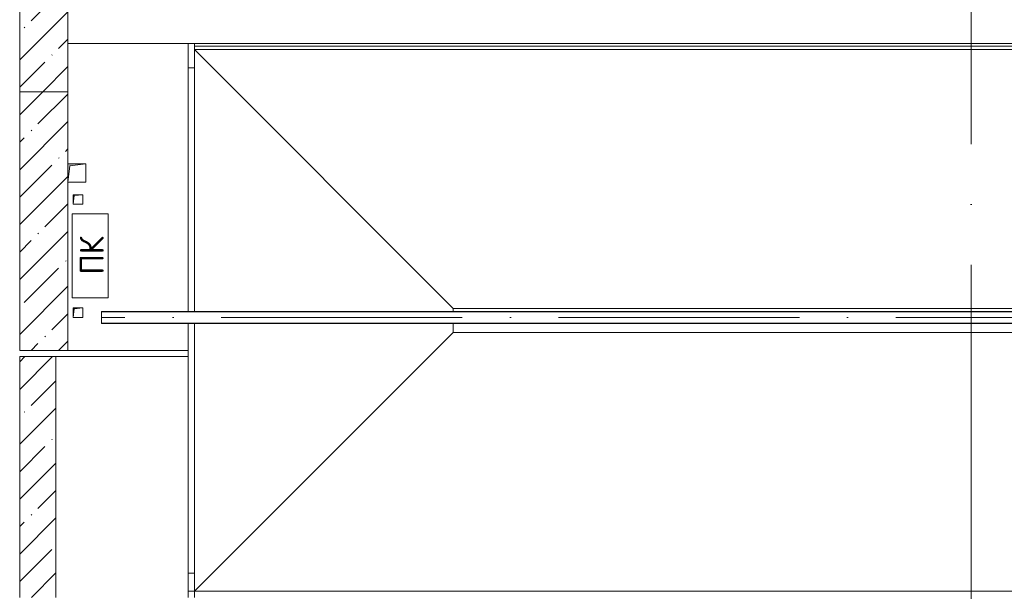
# Model space of a CAD drawing. Header units: millimetres. Extents: x -32229 to 192519, y -13689 to 125138.
# Tile 67 of 183: x -21365 to -13190, y 94200 to 98949. Entities that reach past the tile are written whole.
import ezdxf

# ---------------------------------------------------------------- set-up
doc = ezdxf.new("R2010")
doc.units = ezdxf.units.MM
doc.linetypes.add('ADSK_Линия сетки', pattern=[5000, 4000, -500, 0, -500])
doc.linetypes.add('ADSK_Осевая', pattern=[2800, 2000, -400, 0, -400])
for name, color, linetype, lineweight in [('A-____-NOTE-TEXT', 7, 'Continuous', 18), ('A-FLOR-____-OTLN', 7, 'Continuous', 18), ('A-GENM-____-OTLN', 7, 'Continuous', 18), ('A-WALL-____-MCUT', 7, 'Continuous', 40), ('A-WALL-____-PATT', 7, 'Continuous', 40), ('E-CABL-TRAY-CNTR', 7, 'ADSK_Осевая', 18), ('E-CABL-TRAY-OTLN', 7, 'Continuous', 18), ('M-EQPM-____-OTLN', 7, 'Continuous', 18), ('S-GRID-____-OTLN', 7, 'Continuous', 9)]:
    doc.layers.add(name, color=color, linetype=linetype, lineweight=lineweight)
doc.styles.add('GOST Common', font='GOST_Common.ttf', dxfattribs={"height": 200})
pattern_1 = [(45, (0, 0), (-228.0985, 228.0985), []), (45, (228.1, 0), (-228.0985, 228.0985), [403.225, -80.645, 6.706, -73.939])]

# ---------------------------------------------------------------- blocks, each defined once
blk = doc.blocks.new('АР_Канал вертикальный прямоугольный - ВК-5404124--01 ЭЛ')
at = {"layer": 'M-EQPM-____-OTLN', "lineweight": 13, "true_color": 0xe2e2e2}
blk.add_hatch(color=254, dxfattribs=at).paths.add_polyline_path([(-75, -75), (-60, 60), (75, 75), (-75, 75)])
at = {"layer": 'M-EQPM-____-OTLN', "color": 253, "lineweight": 13, "true_color": 0xaaaaaa}
for p, q in [((75, 75), (-75, 75)), ((75, 75), (-75, 75)), ((-75, 75), (75, 75)), ((-75, -75), (-60, 60)), ((-75, -75), (-60, 60)), ((-60, 60), (75, 75)), ((-60, 60), (75, 75)), ((75, -75), (75, 75)), ((75, 75), (75, -75)), ((-75, -75), (75, -75)), ((75, -75), (-75, -75))]:
    blk.add_line(p, q, dxfattribs=at)
blk = doc.blocks.new('АР_Канал вертикальный прямоугольный - ПК-3224475--01 ЭЛ')
at = {"layer": 'M-EQPM-____-OTLN', "color": 253, "lineweight": 13, "true_color": 0xaaaaaa}
for p, q in [((350, 150), (-350, 150)), ((-350, 150), (-350, -150)), ((-350, -150), (-350, 150)), ((-350, 150), (350, 150)), ((350, -150), (350, 150)), ((350, 150), (350, -150)), ((-350, -150), (350, -150)), ((350, -150), (-350, -150))]:
    blk.add_line(p, q, dxfattribs=at)
blk = doc.blocks.new('АР_Канал вертикальный прямоугольный - АПТ-5386077--01 ЭЛ')
at = {"layer": 'M-EQPM-____-OTLN', "lineweight": 13, "true_color": 0xe2e2e2}
blk.add_hatch(color=254, dxfattribs=at).paths.add_polyline_path([(-40, -40), (-32, 32), (40, 40), (-40, 40)])
at = {"layer": 'M-EQPM-____-OTLN', "color": 253, "lineweight": 13, "true_color": 0xaaaaaa}
for p, q in [((40, 40), (-40, 40)), ((-40, 40), (-40, -40)), ((40, 40), (-40, 40)), ((-40, 40), (-40, -40)), ((-40, -40), (-40, 40)), ((-40, 40), (40, 40)), ((-40, -40), (-32, 32)), ((-40, -40), (-32, 32)), ((-32, 32), (40, 40)), ((-32, 32), (40, 40)), ((40, -40), (40, 40)), ((40, 40), (40, -40)), ((-40, -40), (40, -40)), ((40, -40), (-40, -40))]:
    blk.add_line(p, q, dxfattribs=at)
blk = doc.blocks.new('АР-Заполнение деф_ шва - Д_ш_-4492660--01 ЭЛ')
at = {"layer": 'A-GENM-____-OTLN', "color": 253, "lineweight": 13, "true_color": 0xaaaaaa}
for p, q in [((0, 25), (29475.3, 25)), ((0, -25), (29475.3, -25))]:
    blk.add_line(p, q, dxfattribs=at)
blk = doc.blocks.new('АР-Заполнение деф_ шва - Д_ш_-4331308--01 ЭЛ')
at = {"layer": 'A-GENM-____-OTLN', "color": 253, "lineweight": 13, "true_color": 0xaaaaaa}
for p, q in [((0, 25), (2225.1, 25)), ((2325.1, 25), (4600, 25)), ((0, -25), (2225.1, -25)), ((2325.1, -25), (4600, -25))]:
    blk.add_line(p, q, dxfattribs=at)
blk = doc.blocks.new('АР-Заполнение деф_ шва - Д_ш_-4331205--01 ЭЛ')
at = {"layer": 'A-GENM-____-OTLN', "color": 253, "lineweight": 13, "true_color": 0xaaaaaa}
for p, q in [((0, 25), (1000, 25)), ((0, -25), (1000, -25))]:
    blk.add_line(p, q, dxfattribs=at)
blk = doc.blocks.new('АР-Заполнение деф_ шва - Д_ш__Пристенный-4429810--01 ЭЛ')
at = {"layer": 'A-GENM-____-OTLN', "color": 253, "lineweight": 13, "true_color": 0xaaaaaa}
blk.add_line((0, 25), (12825, 25), dxfattribs=at)
blk = doc.blocks.new('Наметкина 10_РД_АР_П_отсоединено_rvt-1--01 ЭЛ')
at = {"layer": 'A-WALL-____-PATT', "lineweight": 5, "true_color": 0xaaaaaa}
h = blk.add_hatch(dxfattribs=at)
h.set_pattern_fill('FP_1', color=253, style=0, pattern_type=2)
h.set_pattern_definition(pattern_1)
h.paths.add_polyline_path([(-21364.7, 98350), (-20964.7, 98350), (-20964.7, 121360), (-21364.7, 121360), (-21364.7, 106784.4)])
h = blk.add_hatch(dxfattribs=at)
h.set_pattern_fill('FP_1', color=253, style=0, pattern_type=2)
h.set_pattern_definition(pattern_1)
h.paths.add_polyline_path([(-20964.7, 96200), (-20964.7, 98350), (-21364.7, 98350), (-21364.7, 96200)])
h = blk.add_hatch(dxfattribs=at)
h.set_pattern_fill('FP_1', color=253, style=0, pattern_type=2)
h.set_pattern_definition(pattern_1)
h.paths.add_polyline_path([(-21064.7, 94150), (-21064.7, 96150), (-21364.7, 96150), (-21364.7, 94150)])
at = {"layer": 'A-FLOR-____-OTLN', "color": 253, "lineweight": 13, "true_color": 0xaaaaaa}
for p, q in [((9560.6, 98750), (-20964.7, 98750)), ((-19964.7, 98750), (-20964.7, 98750)), ((-19964.7, 96524.9), (-19964.7, 98750)), ((9560.6, 98730), (-19914.7, 98730)), ((-19914.7, 98730), (-19914.7, 98700)), ((-19914.7, 96524.9), (-19914.7, 98700)), ((-17764.7, 96550), (-19914.7, 98700)), ((-19914.7, 98700), (9560.6, 98700)), ((-19964.7, 98550), (-19914.7, 98550)), ((-17764.7, 96524.9), (-17764.7, 96550)), ((-17764.7, 96550), (9560.6, 96550)), ((-19964.7, 96200), (-19964.7, 96424.9)), ((-19914.7, 94200), (-19914.7, 96424.9)), ((-17764.7, 96350), (-17764.7, 96424.9)), ((-19914.7, 94200), (-17764.7, 96350)), ((-17764.7, 96350), (7781.6, 96350)), ((-19964.7, 96149.9), (-21064.7, 96149.9)), ((-20964.7, 96200), (-19964.7, 96200)), ((-19964.7, 94150), (-19964.7, 96149.9)), ((-19914.7, 94350), (-19964.7, 94350)), ((-19914.7, 94200), (-19914.7, 94170)), ((7885.3, 94200), (-19914.7, 94200))]:
    blk.add_line(p, q, dxfattribs=at)
at = {"layer": 'A-WALL-____-MCUT', "color": 253, "lineweight": 13, "true_color": 0xaaaaaa}
for p, q in [((-21364.7, 121360), (-21364.7, 98350)), ((-20964.7, 98350), (-20964.7, 121060)), ((-21364.7, 98350), (-20964.7, 98350)), ((-21364.7, 98350), (-21364.7, 96200)), ((-20964.7, 98350), (-21364.7, 98350)), ((-20964.7, 96200), (-20964.7, 98350)), ((-21364.7, 96200), (-20964.7, 96200)), ((-21064.7, 96150), (-21364.7, 96150)), ((-21364.7, 96150), (-21364.7, 94150)), ((-21064.7, 94150), (-21064.7, 96150))]:
    blk.add_line(p, q, dxfattribs=at)
at = {"layer": 'A-GENM-____-OTLN', "color": 253, "lineweight": 13, "true_color": 0xaaaaaa, "rotation": 270}
blk.add_blockref('АР-Заполнение деф_ шва - Д_ш_-4331308--01 ЭЛ', (-19939.7, 98750), dxfattribs=at)
at = {"layer": 'A-GENM-____-OTLN', "color": 253, "lineweight": 13, "true_color": 0xaaaaaa}
for name, p in [('АР-Заполнение деф_ шва - Д_ш_-4492660--01 ЭЛ', (-19914.7, 98725)), ('АР-Заполнение деф_ шва - Д_ш_-4331205--01 ЭЛ', (-20964.7, 96175)), ('АР-Заполнение деф_ шва - Д_ш__Пристенный-4429810--01 ЭЛ', (-19964.7, 94175))]:
    blk.add_blockref(name, p, dxfattribs=at)
at = {"layer": 'M-EQPM-____-OTLN', "color": 253, "lineweight": 13, "true_color": 0xaaaaaa}
for name, p in [('АР_Канал вертикальный прямоугольный - ВК-5404124--01 ЭЛ', (-20889.7, 97675)), ('АР_Канал вертикальный прямоугольный - АПТ-5386077--01 ЭЛ', (-20879.7, 97455)), ('АР_Канал вертикальный прямоугольный - АПТ-5386077--01 ЭЛ', (-20879.7, 96515))]:
    blk.add_blockref(name, p, dxfattribs=at)
at = {"layer": 'M-EQPM-____-OTLN', "color": 253, "lineweight": 13, "true_color": 0xaaaaaa, "rotation": 89.99999999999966}
blk.add_blockref('АР_Канал вертикальный прямоугольный - ПК-3224475--01 ЭЛ', (-20779.4, 96986.8), dxfattribs=at)
at = {"layer": 'A-____-NOTE-TEXT', "color": 253, "lineweight": 5, "true_color": 0xaaaaaa, "insert": (-20866.7, 96831.6), "char_height": 200, "width": 384.81, "attachment_point": 1, "rotation": 90, "style": 'GOST Common'}
blk.add_mtext('ПК', dxfattribs=at)

msp = doc.modelspace()

# ---------------------------------------------------------------- linework, layer by layer
at = {"layer": 'E-CABL-TRAY-CNTR', "color": 150, "true_color": 0x0080ff}
msp.add_line((7510.3, 96474.9), (-20684.7, 96474.9), dxfattribs=at)
at = {"layer": 'E-CABL-TRAY-OTLN', "color": 150, "true_color": 0x0080ff}
for p, q in [((-20684.7, 96424.9), (-20684.7, 96524.9)), ((7510.3, 96524.9), (-20684.7, 96524.9)), ((7510.3, 96522.4), (-20684.7, 96522.4)), ((7510.3, 96427.4), (-20684.7, 96427.4)), ((7510.3, 96424.9), (-20684.7, 96424.9))]:
    msp.add_line(p, q, dxfattribs=at)
at = {"layer": 'S-GRID-____-OTLN', "color": 253, "linetype": 'ADSK_Линия сетки', "true_color": 0xaaaaaa}
msp.add_line((-13464.7, -12088.9), (-13464.7, 125138.4), dxfattribs=at)

# ---------------------------------------------------------------- block references
at = {"lineweight": 5}
msp.add_blockref('Наметкина 10_РД_АР_П_отсоединено_rvt-1--01 ЭЛ', (0, 0), dxfattribs=at)

doc.saveas('drawing.dxf')
